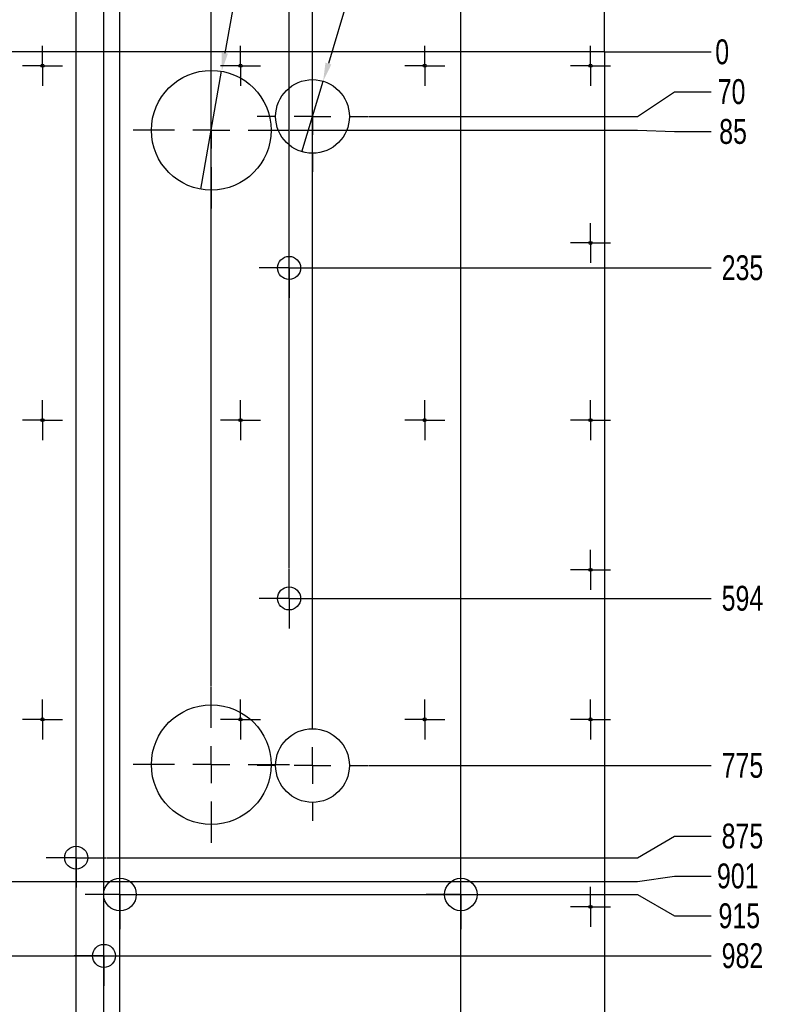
# Model space of a CAD drawing. Header units: millimetres. Extents: x 5 to 589, y 5 to 415.
# Tile 8 of 14: x 244 to 328, y 242 to 349. Entities that reach past the tile are written whole.
import ezdxf

# ---------------------------------------------------------------- set-up
doc = ezdxf.new("R2010")
doc.units = ezdxf.units.MM
doc.header["$PDSIZE"] = -1
doc.linetypes.add('CENTERX2', pattern=[20.32, 12.7, -2.54, 2.54, -2.54])
for name, color, linetype in [('COTES', 1, 'Continuous'), ('GRAVURES', 9, 'Continuous'), ('TRAIT-MIXTES', 3, 'CENTERX2')]:
    doc.layers.add(name, color=color, linetype=linetype)
doc.layers.add('TRAIT-FORT', color=4, linetype='Continuous', lineweight=25)
doc.styles.add('SLDTEXTSTYLE0', font='TXT', dxfattribs={"width": 0.75})
doc.dimstyles.new('SLDDIMSTYLE2', dxfattribs={"dimtxt": 2.7, "dimasz": 0.333333, "dimexe": 0, "dimexo": 0.0625, "dimgap": 0.675, "dimtad": 0, "dimtih": 1, "dimtoh": 1, "dimdec": 0, "dimlfac": 10, "dimrnd": 1e-09, "dimdsep": 46, "dimtxsty": 'SLDTEXTSTYLE0', "dimblk1": 'ORIGIN', "dimblk2": 'ORIGIN', "dimsah": 1, "dimcen": 0.09, "dimadec": 0, "dimazin": 2, "dimtfac": 1, "dimtdec": 0, "dimtofl": 0, "dimtmove": 0, "dimatfit": 3, "dimldrblk": 'ORIGIN', "dimfxl": 1, "dimfrac": 2, "dimtolj": 1, "dimtzin": 12, "dimarcsym": 0})
doc.dimstyles.new('SLDDIMSTYLE3', dxfattribs={"dimtxt": 2.7, "dimasz": 2, "dimexe": 0, "dimexo": 0.0625, "dimgap": 0.675, "dimtad": 0, "dimtih": 1, "dimtoh": 1, "dimdec": 0, "dimlfac": 10, "dimrnd": 1e-09, "dimzin": 12, "dimdsep": 46, "dimtxsty": 'SLDTEXTSTYLE0', "dimsah": 1, "dimcen": 0.09, "dimadec": 0, "dimazin": 3, "dimtfac": 1, "dimtdec": 0, "dimtofl": 0, "dimtmove": 0, "dimatfit": 3, "dimfxl": 1, "dimfrac": 2, "dimtolj": 1, "dimtzin": 12, "dimarcsym": 0})
doc.dimstyles.new('SLDDIMSTYLE4', dxfattribs={"dimtxt": 2.7, "dimasz": 2, "dimexe": 0, "dimexo": 0.0625, "dimgap": 0.675, "dimtad": 0, "dimtih": 1, "dimtoh": 1, "dimdec": 0, "dimlfac": 10, "dimrnd": 1e-09, "dimzin": 12, "dimdsep": 46, "dimtxsty": 'SLDTEXTSTYLE0', "dimblk1": 'NONE', "dimsah": 1, "dimcen": 0, "dimadec": 0, "dimazin": 3, "dimtfac": 1, "dimtdec": 0, "dimtmove": 0, "dimatfit": 3, "dimldrblk": 'NONE', "dimfxl": 1, "dimfrac": 2, "dimtolj": 1, "dimtzin": 12, "dimarcsym": 0})

# ---------------------------------------------------------------- blocks, each defined once
blk = doc.blocks.new('_D_104')
at = {"layer": 'COTES', "color": 0, "lineweight": -2, "transparency": 16777216}
for p, q in [((244.24, 355.4), (244.24, 359.4)), ((241.36, 351.4), (244.24, 355.4)), ((241.36, 259.2), (241.36, 351.4))]:
    blk.add_line(p, q, dxfattribs=at)
at = {"layer": 'Defpoints', "color": 0, "transparency": 16777216}
for p in [(244.24, 359.4), (198.75, 345.25), (241.36, 259.14)]:
    blk.add_point(p, dxfattribs=at)
at = {"layer": 'COTES', "color": 0, "transparency": 16777216, "insert": (244.24, 362.78), "char_height": 2.7, "attachment_point": 5, "rotation": 90, "style": 'SLDTEXTSTYLE0'}
blk.add_mtext('\\A1;426', dxfattribs=at)
blk = doc.blocks.new('_D_105')
at = {"layer": 'COTES', "color": 0, "lineweight": -2, "transparency": 16777216}
for p, q in [((248.57, 355.4), (248.57, 359.4)), ((241.36, 351.4), (248.57, 355.4)), ((241.36, 166.4), (241.36, 351.4))]:
    blk.add_line(p, q, dxfattribs=at)
at = {"layer": 'Defpoints', "color": 0, "transparency": 16777216}
for p in [(248.57, 359.4), (198.75, 345.25), (241.36, 166.34)]:
    blk.add_point(p, dxfattribs=at)
at = {"layer": 'COTES', "color": 0, "transparency": 16777216, "insert": (248.57, 362.78), "char_height": 2.7, "attachment_point": 5, "rotation": 90, "style": 'SLDTEXTSTYLE0'}
blk.add_mtext('\\A1;426', dxfattribs=at)
blk = doc.blocks.new('_D_106')
at = {"layer": 'COTES', "color": 0, "lineweight": -2, "transparency": 16777216}
for p, q in [((252.9, 355.4), (252.9, 359.4)), ((250.41, 351.4), (252.9, 355.4)), ((250.41, 162.95), (250.41, 351.4))]:
    blk.add_line(p, q, dxfattribs=at)
at = {"layer": 'Defpoints', "color": 0, "transparency": 16777216}
for p in [(252.9, 359.4), (198.75, 345.25), (250.41, 162.89)]:
    blk.add_point(p, dxfattribs=at)
at = {"layer": 'COTES', "color": 0, "transparency": 16777216, "insert": (252.9, 362.44), "char_height": 2.7, "attachment_point": 5, "rotation": 90, "style": 'SLDTEXTSTYLE0'}
blk.add_mtext('\\A1;517', dxfattribs=at)
blk = doc.blocks.new('_D_107')
at = {"layer": 'COTES', "color": 0, "lineweight": -2, "transparency": 16777216}
for p, q in [((257.23, 355.4), (257.23, 359.4)), ((253.42, 351.4), (257.23, 355.4)), ((253.42, 185.39), (253.42, 351.4))]:
    blk.add_line(p, q, dxfattribs=at)
at = {"layer": 'Defpoints', "color": 0, "transparency": 16777216}
for p in [(257.23, 359.4), (198.75, 345.25), (253.42, 185.33)]:
    blk.add_point(p, dxfattribs=at)
at = {"layer": 'COTES', "color": 0, "transparency": 16777216, "insert": (257.23, 362.78), "char_height": 2.7, "attachment_point": 5, "rotation": 90, "style": 'SLDTEXTSTYLE0'}
blk.add_mtext('\\A1;547', dxfattribs=at)
blk = doc.blocks.new('_D_108')
at = {"layer": 'COTES', "color": 0, "lineweight": -2, "transparency": 16777216}
for p, q in [((261.56, 355.4), (261.56, 359.4)), ((255.16, 351.4), (261.56, 355.4)), ((255.16, 167.56), (255.16, 351.4))]:
    blk.add_line(p, q, dxfattribs=at)
at = {"layer": 'Defpoints', "color": 0, "transparency": 16777216}
for p in [(261.56, 359.4), (198.75, 345.25), (255.16, 167.5)]:
    blk.add_point(p, dxfattribs=at)
at = {"layer": 'COTES', "color": 0, "transparency": 16777216, "insert": (261.56, 362.78), "char_height": 2.7, "attachment_point": 5, "rotation": 90, "style": 'SLDTEXTSTYLE0'}
blk.add_mtext('\\A1;564', dxfattribs=at)
blk = doc.blocks.new('_D_109')
at = {"layer": 'COTES', "color": 0, "lineweight": -2, "transparency": 16777216}
for p, q in [((265.89, 355.4), (265.89, 359.4)), ((265.08, 351.4), (265.89, 355.4)), ((265.08, 276.41), (265.08, 351.4))]:
    blk.add_line(p, q, dxfattribs=at)
at = {"layer": 'Defpoints', "color": 0, "transparency": 16777216}
for p in [(265.89, 359.4), (198.75, 345.25), (265.08, 276.35)]:
    blk.add_point(p, dxfattribs=at)
at = {"layer": 'COTES', "color": 0, "transparency": 16777216, "insert": (265.89, 362.78), "char_height": 2.7, "attachment_point": 5, "rotation": 90, "style": 'SLDTEXTSTYLE0'}
blk.add_mtext('\\A1;663', dxfattribs=at)
blk = doc.blocks.new('_D_110')
at = {"layer": 'COTES', "color": 0, "lineweight": -2, "transparency": 16777216}
for p, q in [((272.63, 355.4), (272.63, 359.4)), ((273.52, 351.4), (272.63, 355.4)), ((273.52, 289.21), (273.52, 351.4))]:
    blk.add_line(p, q, dxfattribs=at)
at = {"layer": 'Defpoints', "color": 0, "transparency": 16777216}
for p in [(272.63, 359.4), (198.75, 345.25), (273.52, 289.15)]:
    blk.add_point(p, dxfattribs=at)
at = {"layer": 'COTES', "color": 0, "transparency": 16777216, "insert": (272.63, 362.78), "char_height": 2.7, "attachment_point": 5, "rotation": 90, "style": 'SLDTEXTSTYLE0'}
blk.add_mtext('\\A1;748', dxfattribs=at)
blk = doc.blocks.new('_D_111')
at = {"layer": 'COTES', "color": 0, "lineweight": -2, "transparency": 16777216}
for p, q in [((276.96, 355.4), (276.96, 359.4)), ((276.06, 351.4), (276.96, 355.4)), ((276.06, 273.81), (276.06, 351.4))]:
    blk.add_line(p, q, dxfattribs=at)
at = {"layer": 'Defpoints', "color": 0, "transparency": 16777216}
for p in [(276.96, 359.4), (198.75, 345.25), (276.06, 273.75)]:
    blk.add_point(p, dxfattribs=at)
at = {"layer": 'COTES', "color": 0, "transparency": 16777216, "insert": (276.96, 362.78), "char_height": 2.7, "attachment_point": 5, "rotation": 90, "style": 'SLDTEXTSTYLE0'}
blk.add_mtext('\\A1;773', dxfattribs=at)
blk = doc.blocks.new('_D_112')
at = {"layer": 'COTES', "color": 0, "lineweight": -2, "transparency": 16777216}
blk.add_line((292.16, 167.77), (292.16, 359.4), dxfattribs=at)
at = {"layer": 'Defpoints', "color": 0, "transparency": 16777216}
for p in [(292.16, 359.4), (198.75, 345.25), (292.16, 167.71)]:
    blk.add_point(p, dxfattribs=at)
at = {"layer": 'COTES', "color": 0, "transparency": 16777216, "insert": (292.16, 362.78), "char_height": 2.7, "attachment_point": 5, "rotation": 90, "style": 'SLDTEXTSTYLE0'}
blk.add_mtext('\\A1;934', dxfattribs=at)
blk = doc.blocks.new('_D_113')
at = {"layer": 'COTES', "color": 0, "lineweight": -2, "transparency": 16777216}
blk.add_line((307.75, 345.32), (307.75, 359.4), dxfattribs=at)
at = {"layer": 'Defpoints', "color": 0, "transparency": 16777216}
for p in [(307.75, 359.4), (198.75, 345.25), (307.75, 345.25)]:
    blk.add_point(p, dxfattribs=at)
at = {"layer": 'COTES', "color": 0, "transparency": 16777216, "insert": (307.75, 363.11), "char_height": 2.7, "attachment_point": 5, "rotation": 90, "style": 'SLDTEXTSTYLE0'}
blk.add_mtext('\\A1;1090', dxfattribs=at)
blk = doc.blocks.new('_D_126')
at = {"layer": 'COTES', "color": 0, "lineweight": -2, "transparency": 16777216}
blk.add_line((307.81, 345.25), (319.36, 345.25), dxfattribs=at)
at = {"layer": 'Defpoints', "color": 0, "transparency": 16777216}
for p in [(307.75, 345.25), (307.75, 345.25), (319.36, 345.25)]:
    blk.add_point(p, dxfattribs=at)
at = {"layer": 'COTES', "color": 0, "transparency": 16777216, "insert": (320.54, 345.25), "char_height": 2.7, "attachment_point": 5, "style": 'SLDTEXTSTYLE0'}
blk.add_mtext('\\A1;0', dxfattribs=at)
blk = doc.blocks.new('_Origin')
at = {"color": 0, "linetype": 'ByBlock', "lineweight": -2}
blk.add_line((0, 0), (-1, 0), dxfattribs=at)
blk.add_circle((0, 0), 0.5, dxfattribs=at)
blk = doc.blocks.new('_D_127')
at = {"layer": 'COTES', "color": 0, "lineweight": -2, "transparency": 16777216}
for p, q in [((311.36, 338.25), (315.36, 340.93)), ((315.36, 340.93), (319.36, 340.93)), ((282.13, 338.25), (311.36, 338.25))]:
    blk.add_line(p, q, dxfattribs=at)
at = {"layer": 'Defpoints', "color": 0, "transparency": 16777216}
for p in [(307.75, 345.25), (319.36, 340.93), (282.06, 338.25)]:
    blk.add_point(p, dxfattribs=at)
at = {"layer": 'COTES', "color": 0, "transparency": 16777216, "insert": (321.56, 340.93), "char_height": 2.7, "attachment_point": 5, "style": 'SLDTEXTSTYLE0'}
blk.add_mtext('\\A1;70', dxfattribs=at)
blk = doc.blocks.new('_D_128')
at = {"layer": 'COTES', "color": 0, "lineweight": -2, "transparency": 16777216}
for p, q in [((273.64, 336.75), (311.36, 336.75)), ((311.36, 336.75), (315.36, 336.6)), ((315.36, 336.6), (319.36, 336.6))]:
    blk.add_line(p, q, dxfattribs=at)
at = {"layer": 'Defpoints', "color": 0, "transparency": 16777216}
for p in [(307.75, 345.25), (273.58, 336.75), (319.36, 336.6)]:
    blk.add_point(p, dxfattribs=at)
at = {"layer": 'COTES', "color": 0, "transparency": 16777216, "insert": (321.72, 336.6), "char_height": 2.7, "attachment_point": 5, "style": 'SLDTEXTSTYLE0'}
blk.add_mtext('\\A1;85', dxfattribs=at)
blk = doc.blocks.new('_D_129')
at = {"layer": 'COTES', "color": 0, "lineweight": -2, "transparency": 16777216}
blk.add_line((276.84, 321.8), (319.36, 321.8), dxfattribs=at)
at = {"layer": 'Defpoints', "color": 0, "transparency": 16777216}
for p in [(307.75, 345.25), (276.77, 321.8), (319.36, 321.8)]:
    blk.add_point(p, dxfattribs=at)
at = {"layer": 'COTES', "color": 0, "transparency": 16777216, "insert": (322.74, 321.8), "char_height": 2.7, "attachment_point": 5, "style": 'SLDTEXTSTYLE0'}
blk.add_mtext('\\A1;235', dxfattribs=at)
blk = doc.blocks.new('_D_130')
at = {"layer": 'COTES', "color": 0, "lineweight": -2, "transparency": 16777216}
blk.add_line((276.84, 285.9), (319.36, 285.9), dxfattribs=at)
at = {"layer": 'Defpoints', "color": 0, "transparency": 16777216}
for p in [(307.75, 345.25), (276.77, 285.9), (319.36, 285.9)]:
    blk.add_point(p, dxfattribs=at)
at = {"layer": 'COTES', "color": 0, "transparency": 16777216, "insert": (322.74, 285.9), "char_height": 2.7, "attachment_point": 5, "style": 'SLDTEXTSTYLE0'}
blk.add_mtext('\\A1;594', dxfattribs=at)
blk = doc.blocks.new('_D_131')
at = {"layer": 'COTES', "color": 0, "lineweight": -2, "transparency": 16777216}
blk.add_line((282.13, 267.75), (319.36, 267.75), dxfattribs=at)
at = {"layer": 'Defpoints', "color": 0, "transparency": 16777216}
for p in [(307.75, 345.25), (282.06, 267.75), (319.36, 267.75)]:
    blk.add_point(p, dxfattribs=at)
at = {"layer": 'COTES', "color": 0, "transparency": 16777216, "insert": (322.74, 267.75), "char_height": 2.7, "attachment_point": 5, "style": 'SLDTEXTSTYLE0'}
blk.add_mtext('\\A1;775', dxfattribs=at)
blk = doc.blocks.new('_D_132')
at = {"layer": 'COTES', "color": 0, "lineweight": -2, "transparency": 16777216}
for p, q in [((311.36, 257.74), (315.36, 260.07)), ((315.36, 260.07), (319.36, 260.07)), ((253.72, 257.74), (311.36, 257.74))]:
    blk.add_line(p, q, dxfattribs=at)
at = {"layer": 'Defpoints', "color": 0, "transparency": 16777216}
for p in [(307.75, 345.25), (319.36, 260.07), (253.66, 257.74)]:
    blk.add_point(p, dxfattribs=at)
at = {"layer": 'COTES', "color": 0, "transparency": 16777216, "insert": (322.74, 260.07), "char_height": 2.7, "attachment_point": 5, "style": 'SLDTEXTSTYLE0'}
blk.add_mtext('\\A1;875', dxfattribs=at)
blk = doc.blocks.new('_D_133')
at = {"layer": 'COTES', "color": 0, "lineweight": -2, "transparency": 16777216}
for p, q in [((311.36, 255.14), (315.36, 255.74)), ((315.36, 255.74), (319.36, 255.74)), ((245.43, 255.14), (311.36, 255.14))]:
    blk.add_line(p, q, dxfattribs=at)
at = {"layer": 'Defpoints', "color": 0, "transparency": 16777216}
for p in [(307.75, 345.25), (319.36, 255.74), (245.36, 255.14)]:
    blk.add_point(p, dxfattribs=at)
at = {"layer": 'COTES', "color": 0, "transparency": 16777216, "insert": (322.23, 255.74), "char_height": 2.7, "attachment_point": 5, "style": 'SLDTEXTSTYLE0'}
blk.add_mtext('\\A1;901', dxfattribs=at)
blk = doc.blocks.new('_D_134')
at = {"layer": 'COTES', "color": 0, "lineweight": -2, "transparency": 16777216}
for p, q in [((259, 253.74), (311.36, 253.74)), ((311.36, 253.74), (315.36, 251.41)), ((315.36, 251.41), (319.36, 251.41))]:
    blk.add_line(p, q, dxfattribs=at)
at = {"layer": 'Defpoints', "color": 0, "transparency": 16777216}
for p in [(307.75, 345.25), (258.94, 253.74), (319.36, 251.41)]:
    blk.add_point(p, dxfattribs=at)
at = {"layer": 'COTES', "color": 0, "transparency": 16777216, "insert": (322.4, 251.41), "char_height": 2.7, "attachment_point": 5, "style": 'SLDTEXTSTYLE0'}
blk.add_mtext('\\A1;915', dxfattribs=at)
blk = doc.blocks.new('_D_135')
at = {"layer": 'COTES', "color": 0, "lineweight": -2, "transparency": 16777216}
blk.add_line((237.63, 247.08), (319.36, 247.08), dxfattribs=at)
at = {"layer": 'Defpoints', "color": 0, "transparency": 16777216}
for p in [(307.75, 345.25), (237.56, 247.08), (319.36, 247.08)]:
    blk.add_point(p, dxfattribs=at)
at = {"layer": 'COTES', "color": 0, "transparency": 16777216, "insert": (322.74, 247.08), "char_height": 2.7, "attachment_point": 5, "style": 'SLDTEXTSTYLE0'}
blk.add_mtext('\\A1;982', dxfattribs=at)
blk = doc.blocks.new('_D_136')
at = {"layer": 'COTES', "color": 0, "lineweight": -2, "transparency": 16777216}
blk.add_line((256.74, 182.08), (319.36, 182.08), dxfattribs=at)
at = {"layer": 'Defpoints', "color": 0, "transparency": 16777216}
for p in [(307.75, 345.25), (256.67, 182.08), (319.36, 182.08)]:
    blk.add_point(p, dxfattribs=at)
at = {"layer": 'COTES', "color": 0, "transparency": 16777216, "insert": (323.41, 182.08), "char_height": 2.7, "attachment_point": 5, "style": 'SLDTEXTSTYLE0'}
blk.add_mtext('\\A1;1632', dxfattribs=at)
blk = doc.blocks.new('_D_137')
at = {"layer": 'COTES', "color": 0, "lineweight": -2, "transparency": 16777216}
for p, q in [((311.36, 163.74), (315.36, 166.02)), ((315.36, 166.02), (319.36, 166.02)), ((258.99, 163.74), (311.36, 163.74))]:
    blk.add_line(p, q, dxfattribs=at)
at = {"layer": 'Defpoints', "color": 0, "transparency": 16777216}
for p in [(307.75, 345.25), (319.36, 166.02), (258.92, 163.74)]:
    blk.add_point(p, dxfattribs=at)
at = {"layer": 'COTES', "color": 0, "transparency": 16777216, "insert": (323.07, 166.02), "char_height": 2.7, "attachment_point": 5, "style": 'SLDTEXTSTYLE0'}
blk.add_mtext('\\A1;1815', dxfattribs=at)
blk = doc.blocks.new('_D_138')
at = {"layer": 'COTES', "color": 0, "lineweight": -2, "transparency": 16777216}
for p, q in [((245.43, 162.34), (311.36, 162.34)), ((311.36, 162.34), (315.36, 161.69)), ((315.36, 161.69), (319.36, 161.69))]:
    blk.add_line(p, q, dxfattribs=at)
at = {"layer": 'Defpoints', "color": 0, "transparency": 16777216}
for p in [(307.75, 345.25), (245.36, 162.34), (319.36, 161.69)]:
    blk.add_point(p, dxfattribs=at)
at = {"layer": 'COTES', "color": 0, "transparency": 16777216, "insert": (323.41, 161.69), "char_height": 2.7, "attachment_point": 5, "style": 'SLDTEXTSTYLE0'}
blk.add_mtext('\\A1;1829', dxfattribs=at)
blk = doc.blocks.new('_D_139')
at = {"layer": 'COTES', "color": 0, "lineweight": -2, "transparency": 16777216}
for p, q in [((253.72, 159.64), (311.36, 159.64)), ((311.36, 159.64), (315.36, 157.36)), ((315.36, 157.36), (319.36, 157.36))]:
    blk.add_line(p, q, dxfattribs=at)
at = {"layer": 'Defpoints', "color": 0, "transparency": 16777216}
for p in [(307.75, 345.25), (253.66, 159.64), (319.36, 157.36)]:
    blk.add_point(p, dxfattribs=at)
at = {"layer": 'COTES', "color": 0, "transparency": 16777216, "insert": (323.41, 157.36), "char_height": 2.7, "attachment_point": 5, "style": 'SLDTEXTSTYLE0'}
blk.add_mtext('\\A1;1856', dxfattribs=at)
blk = doc.blocks.new('_D_140')
at = {"layer": 'COTES', "color": 0, "lineweight": -2, "transparency": 16777216}
blk.add_line((307.81, 146.25), (319.36, 146.25), dxfattribs=at)
at = {"layer": 'Defpoints', "color": 0, "transparency": 16777216}
for p in [(307.75, 345.25), (307.75, 146.25), (319.36, 146.25)]:
    blk.add_point(p, dxfattribs=at)
at = {"layer": 'COTES', "color": 0, "transparency": 16777216, "insert": (323.24, 146.25), "char_height": 2.7, "attachment_point": 5, "style": 'SLDTEXTSTYLE0'}
blk.add_mtext('\\A1;1990', dxfattribs=at)
blk = doc.blocks.new('_D_152')
at = {"layer": 'COTES', "color": 0, "lineweight": -2, "transparency": 16777216}
for p, q in [((286.18, 371.92), (277.79, 343.99)), ((288.18, 371.92), (286.18, 371.92)), ((274.91, 334.42), (277.22, 342.08))]:
    blk.add_line(p, q, dxfattribs=at)
at = {"layer": 'COTES', "color": 0, "transparency": 16777216}
blk.add_solid([(277.47, 344.09), (278.11, 343.9), (277.22, 342.08)], dxfattribs=at)
at = {"layer": 'Defpoints', "color": 0, "transparency": 16777216}
for p in [(277.22, 342.08), (274.91, 334.42)]:
    blk.add_point(p, dxfattribs=at)
at = {"layer": 'COTES', "color": 0, "transparency": 16777216, "insert": (288.85, 373.27), "char_height": 2.7, "attachment_point": 1, "style": 'SLDTEXTSTYLE0'}
blk.add_mtext('\\A1;2 Gravures ∅80', dxfattribs=at)
blk = doc.blocks.new('_None')
blk = doc.blocks.new('_D_153')
at = {"layer": 'COTES', "color": 0, "lineweight": -2, "transparency": 16777216}
for p, q in [((272.59, 379.47), (266.55, 345.12)), ((274.59, 379.47), (272.59, 379.47)), ((263.95, 330.35), (266.2, 343.15))]:
    blk.add_line(p, q, dxfattribs=at)
at = {"layer": 'COTES', "color": 0, "transparency": 16777216}
blk.add_solid([(266.22, 345.18), (266.88, 345.07), (266.2, 343.15)], dxfattribs=at)
at = {"layer": 'Defpoints', "color": 0, "transparency": 16777216}
for p in [(266.2, 343.15), (263.95, 330.35)]:
    blk.add_point(p, dxfattribs=at)
at = {"layer": 'COTES', "color": 0, "transparency": 16777216, "insert": (275.26, 380.82), "char_height": 2.7, "attachment_point": 1, "style": 'SLDTEXTSTYLE0'}
blk.add_mtext('\\A1;2 Gravures ∅130', dxfattribs=at)
blk = doc.blocks.new('SW_CENTERMARKSYMBOL_92')
at = {"layer": 'TRAIT-MIXTES', "color": 0}
for p, q in [((0, 2), (0, 2.17)), ((0, 0), (0, 2)), ((-2, 0), (-2.17, 0)), ((0, 0), (-2, 0)), ((0, 0), (0, -2)), ((0, 0), (2, 0)), ((2, 0), (2.17, 0)), ((0, -2), (0, -2.17))]:
    blk.add_line(p, q, dxfattribs=at)
blk = doc.blocks.new('SW_CENTERMARKSYMBOL_94')
at = {"layer": 'TRAIT-MIXTES', "color": 0}
for p, q in [((0, 2), (0, 2.17)), ((0, 0), (0, 2)), ((-2, 0), (-2.17, 0)), ((0, 0), (-2, 0)), ((0, 0), (0, -2)), ((0, 0), (2, 0)), ((2, 0), (2.17, 0)), ((0, -2), (0, -2.17))]:
    blk.add_line(p, q, dxfattribs=at)
blk = doc.blocks.new('SW_CENTERMARKSYMBOL_95')
at = {"layer": 'TRAIT-MIXTES', "color": 0}
for p, q in [((0, 2), (0, 2.17)), ((0, 0), (0, 2)), ((-2, 0), (-2.17, 0)), ((0, 0), (-2, 0)), ((0, 0), (0, -2)), ((0, 0), (2, 0)), ((2, 0), (2.17, 0)), ((0, -2), (0, -2.17))]:
    blk.add_line(p, q, dxfattribs=at)
blk = doc.blocks.new('SW_CENTERMARKSYMBOL_96')
at = {"layer": 'TRAIT-MIXTES', "color": 0}
for p, q in [((0, 2), (0, 2.17)), ((0, 0), (0, 2)), ((-2, 0), (-2.17, 0)), ((0, 0), (-2, 0)), ((0, 0), (0, -2)), ((0, 0), (2, 0)), ((2, 0), (2.17, 0)), ((0, -2), (0, -2.17))]:
    blk.add_line(p, q, dxfattribs=at)
blk = doc.blocks.new('SW_CENTERMARKSYMBOL_98')
at = {"layer": 'TRAIT-MIXTES', "color": 0}
for p, q in [((0, 2), (0, 2.17)), ((0, 0), (0, 2)), ((-2, 0), (-2.17, 0)), ((0, 0), (-2, 0)), ((0, 0), (0, -2)), ((0, 0), (2, 0)), ((2, 0), (2.17, 0)), ((0, -2), (0, -2.17))]:
    blk.add_line(p, q, dxfattribs=at)
blk = doc.blocks.new('SW_CENTERMARKSYMBOL_100')
at = {"layer": 'TRAIT-MIXTES', "color": 0}
for p, q in [((0, 2), (0, 2.17)), ((0, 0), (0, 2)), ((-2, 0), (-2.17, 0)), ((0, 0), (-2, 0)), ((0, 0), (0, -2)), ((0, 0), (2, 0)), ((2, 0), (2.17, 0)), ((0, -2), (0, -2.17))]:
    blk.add_line(p, q, dxfattribs=at)
blk = doc.blocks.new('SW_CENTERMARKSYMBOL_121')
at = {"layer": 'TRAIT-MIXTES', "color": 0}
for p, q in [((0, 2), (0, 2.17)), ((0, 0), (0, 2)), ((-2, 0), (-2.17, 0)), ((0, 0), (-2, 0)), ((0, 0), (0, -2)), ((0, 0), (2, 0)), ((2, 0), (2.17, 0)), ((0, -2), (0, -2.17))]:
    blk.add_line(p, q, dxfattribs=at)
blk = doc.blocks.new('SW_CENTERMARKSYMBOL_122')
at = {"layer": 'TRAIT-MIXTES', "color": 0}
for p, q in [((0, 2), (0, 2.17)), ((0, 0), (0, 2)), ((-2, 0), (-2.17, 0)), ((0, 0), (-2, 0)), ((0, 0), (0, -2)), ((0, 0), (2, 0)), ((2, 0), (2.17, 0)), ((0, -2), (0, -2.17))]:
    blk.add_line(p, q, dxfattribs=at)
blk = doc.blocks.new('SW_CENTERMARKSYMBOL_123')
at = {"layer": 'TRAIT-MIXTES', "color": 0}
for p, q in [((0, 2), (0, 2.17)), ((0, 0), (0, 2)), ((-2, 0), (-2.17, 0)), ((0, 0), (-2, 0)), ((0, 0), (0, -2)), ((0, 0), (2, 0)), ((2, 0), (2.17, 0)), ((0, -2), (0, -2.17))]:
    blk.add_line(p, q, dxfattribs=at)
blk = doc.blocks.new('SW_CENTERMARKSYMBOL_126')
at = {"layer": 'TRAIT-MIXTES', "color": 0}
for p, q in [((0, 2), (0, 2.17)), ((0, 0), (0, 2)), ((-2, 0), (-2.17, 0)), ((0, 0), (-2, 0)), ((0, 0), (0, -2)), ((0, 0), (2, 0)), ((2, 0), (2.17, 0)), ((0, -2), (0, -2.17))]:
    blk.add_line(p, q, dxfattribs=at)
blk = doc.blocks.new('SW_CENTERMARKSYMBOL_127')
at = {"layer": 'TRAIT-MIXTES', "color": 0}
for p, q in [((0, 2), (0, 2.17)), ((0, 0), (0, 2)), ((-2, 0), (-2.17, 0)), ((0, 0), (-2, 0)), ((0, 0), (0, -2)), ((0, 0), (2, 0)), ((2, 0), (2.17, 0)), ((0, -2), (0, -2.17))]:
    blk.add_line(p, q, dxfattribs=at)
blk = doc.blocks.new('SW_CENTERMARKSYMBOL_128')
at = {"layer": 'TRAIT-MIXTES', "color": 0}
for p, q in [((0, 2), (0, 2.17)), ((0, 0), (0, 2)), ((-2, 0), (-2.17, 0)), ((0, 0), (-2, 0)), ((0, 0), (0, -2)), ((0, 0), (2, 0)), ((2, 0), (2.17, 0)), ((0, -2), (0, -2.17))]:
    blk.add_line(p, q, dxfattribs=at)
blk = doc.blocks.new('SW_CENTERMARKSYMBOL_131')
at = {"layer": 'TRAIT-MIXTES', "color": 0}
for p, q in [((0, 2), (0, 2.17)), ((0, 0), (0, 2)), ((-2, 0), (-2.17, 0)), ((0, 0), (-2, 0)), ((0, 0), (0, -2)), ((0, 0), (2, 0)), ((2, 0), (2.17, 0)), ((0, -2), (0, -2.17))]:
    blk.add_line(p, q, dxfattribs=at)
blk = doc.blocks.new('SW_CENTERMARKSYMBOL_132')
at = {"layer": 'TRAIT-MIXTES', "color": 0}
for p, q in [((0, 2), (0, 2.17)), ((0, 0), (0, 2)), ((-2, 0), (-2.17, 0)), ((0, 0), (-2, 0)), ((0, 0), (0, -2)), ((0, 0), (2, 0)), ((2, 0), (2.17, 0)), ((0, -2), (0, -2.17))]:
    blk.add_line(p, q, dxfattribs=at)
blk = doc.blocks.new('SW_CENTERMARKSYMBOL_133')
at = {"layer": 'TRAIT-MIXTES', "color": 0}
for p, q in [((0, 2), (0, 2.17)), ((0, 0), (0, 2)), ((-2, 0), (-2.17, 0)), ((0, 0), (-2, 0)), ((0, 0), (0, -2)), ((0, 0), (2, 0)), ((2, 0), (2.17, 0)), ((0, -2), (0, -2.17))]:
    blk.add_line(p, q, dxfattribs=at)
blk = doc.blocks.new('SW_CENTERMARKSYMBOL_137')
at = {"layer": 'TRAIT-MIXTES', "color": 0}
for p, q in [((0, 2), (0, 3.25)), ((0, 0), (0, 2)), ((-2, 0), (-3.25, 0)), ((0, 0), (-2, 0)), ((0, 0), (0, -2)), ((0, 0), (2, 0)), ((2, 0), (3.25, 0)), ((0, -2), (0, -3.25))]:
    blk.add_line(p, q, dxfattribs=at)
blk = doc.blocks.new('SW_CENTERMARKSYMBOL_139')
at = {"layer": 'TRAIT-MIXTES', "color": 0}
for p, q in [((0, 2), (0, 3.25)), ((0, 0), (0, 2)), ((-2, 0), (-3.25, 0)), ((0, 0), (-2, 0)), ((0, 0), (0, -2)), ((0, 0), (2, 0)), ((2, 0), (3.25, 0)), ((0, -2), (0, -3.25))]:
    blk.add_line(p, q, dxfattribs=at)
blk = doc.blocks.new('SW_CENTERMARKSYMBOL_140')
at = {"layer": 'TRAIT-MIXTES', "color": 0}
for p, q in [((0, 2), (0, 3.25)), ((0, 0), (0, 2)), ((-2, 0), (-3.25, 0)), ((0, 0), (-2, 0)), ((0, 0), (0, -2)), ((0, 0), (2, 0)), ((2, 0), (3.25, 0)), ((0, -2), (0, -3.25))]:
    blk.add_line(p, q, dxfattribs=at)
blk = doc.blocks.new('SW_CENTERMARKSYMBOL_141')
at = {"layer": 'TRAIT-MIXTES', "color": 0}
for p, q in [((0, 2), (0, 3.25)), ((0, 0), (0, 2)), ((-2, 0), (-3.25, 0)), ((0, 0), (-2, 0)), ((0, 0), (0, -2)), ((0, 0), (2, 0)), ((2, 0), (3.25, 0)), ((0, -2), (0, -3.25))]:
    blk.add_line(p, q, dxfattribs=at)
blk = doc.blocks.new('SW_CENTERMARKSYMBOL_149')
at = {"layer": 'TRAIT-MIXTES', "color": 0}
for p, q in [((0, 4), (0, 8.499987)), ((0, 0), (0, 2)), ((-4, 0), (-8.499987, 0)), ((0, 0), (-2, 0)), ((0, 0), (0, -2)), ((0, 0), (2, 0)), ((4, 0), (8.499987, 0)), ((0, -4), (0, -8.499987))]:
    blk.add_line(p, q, dxfattribs=at)
blk = doc.blocks.new('SW_CENTERMARKSYMBOL_150')
at = {"layer": 'TRAIT-MIXTES', "color": 0}
for p, q in [((0, 4), (0, 6)), ((0, 0), (0, 2)), ((-4, 0), (-6, 0)), ((0, 0), (-2, 0)), ((0, 0), (0, -2)), ((0, 0), (2, 0)), ((4, 0), (6, 0)), ((0, -4), (0, -6))]:
    blk.add_line(p, q, dxfattribs=at)
blk = doc.blocks.new('SW_CENTERMARKSYMBOL_151')
at = {"layer": 'TRAIT-MIXTES', "color": 0}
for p, q in [((0, 4), (0, 8.499987)), ((0, 0), (0, 2)), ((-4, 0), (-8.499987, 0)), ((0, 0), (-2, 0)), ((0, 0), (0, -2)), ((0, 0), (2, 0)), ((4, 0), (8.499987, 0)), ((0, -4), (0, -8.499987))]:
    blk.add_line(p, q, dxfattribs=at)
blk = doc.blocks.new('SW_CENTERMARKSYMBOL_152')
at = {"layer": 'TRAIT-MIXTES', "color": 0}
for p, q in [((0, 4), (0, 6)), ((0, 0), (0, 2)), ((-4, 0), (-6, 0)), ((0, 0), (-2, 0)), ((0, 0), (0, -2)), ((0, 0), (2, 0)), ((4, 0), (6, 0)), ((0, -4), (0, -6))]:
    blk.add_line(p, q, dxfattribs=at)
blk = doc.blocks.new('SW_CENTERMARKSYMBOL_153')
at = {"layer": 'TRAIT-MIXTES', "color": 0}
for p, q in [((0, 2), (0, 3.76)), ((0, 0), (0, 2)), ((-2, 0), (-3.76, 0)), ((0, 0), (-2, 0)), ((0, 0), (0, -2)), ((0, 0), (2, 0)), ((2, 0), (3.76, 0)), ((0, -2), (0, -3.76))]:
    blk.add_line(p, q, dxfattribs=at)
blk = doc.blocks.new('SW_CENTERMARKSYMBOL_154')
at = {"layer": 'TRAIT-MIXTES', "color": 0}
for p, q in [((0, 2), (0, 3.77)), ((0, 0), (0, 2)), ((-2, 0), (-3.77, 0)), ((0, 0), (-2, 0)), ((0, 0), (0, -2)), ((0, 0), (2, 0)), ((2, 0), (3.77, 0)), ((0, -2), (0, -3.77))]:
    blk.add_line(p, q, dxfattribs=at)
blk = doc.blocks.new('SW_CENTERMARKSYMBOL_155')
at = {"layer": 'TRAIT-MIXTES', "color": 0}
for p, q in [((0, 2), (0, 4)), ((0, 0), (0, 2)), ((-2, 0), (-4, 0)), ((0, 0), (-2, 0)), ((0, 0), (0, -2)), ((0, 0), (2, 0)), ((2, 0), (4, 0)), ((0, -2), (0, -4))]:
    blk.add_line(p, q, dxfattribs=at)

msp = doc.modelspace()

# ---------------------------------------------------------------- linework, layer by layer
at = {"layer": 'GRAVURES', "lineweight": 25}
for centre, radius in [((265.077, 336.752), 6.5), ((276.064, 338.246), 4), ((265.077, 267.845), 6.5), ((276.064, 267.746), 4), ((255.164, 253.741), 1.772), ((292.164, 253.741), 1.759)]:
    msp.add_circle(centre, radius, dxfattribs=at)
at = {"layer": 'TRAIT-FORT', "lineweight": 25}
for q in [(198.748, 345.255), (307.748, 146.255)]:
    msp.add_line((307.748, 345.255), q, dxfattribs=at)
for centre, radius in [((246.748, 343.755), 0.17), ((268.248, 343.755), 0.17), ((288.248, 343.755), 0.17), ((306.248, 343.755), 0.17), ((306.248, 324.505), 0.17), ((273.524, 321.796), 1.25), ((246.748, 305.255), 0.17), ((268.248, 305.255), 0.17), ((288.248, 305.255), 0.17), ((306.248, 305.255), 0.17), ((306.248, 289.005), 0.17), ((273.524, 285.896), 1.25), ((246.748, 272.755), 0.17), ((268.248, 272.755), 0.17), ((288.248, 272.755), 0.17), ((306.248, 272.755), 0.17), ((250.408, 257.736), 1.25), ((306.248, 252.401), 0.17), ((253.424, 247.076), 1.25)]:
    msp.add_circle(centre, radius, dxfattribs=at)

# ---------------------------------------------------------------- block references
at = {"layer": 'TRAIT-MIXTES'}
for name, p in [('SW_CENTERMARKSYMBOL_133', (246.748, 343.755)), ('SW_CENTERMARKSYMBOL_132', (268.248, 343.755)), ('SW_CENTERMARKSYMBOL_95', (288.248, 343.755)), ('SW_CENTERMARKSYMBOL_131', (306.248, 343.755)), ('SW_CENTERMARKSYMBOL_151', (265.077, 336.752)), ('SW_CENTERMARKSYMBOL_152', (276.064, 338.246)), ('SW_CENTERMARKSYMBOL_96', (306.248, 324.505)), ('SW_CENTERMARKSYMBOL_139', (273.524, 321.796)), ('SW_CENTERMARKSYMBOL_128', (246.748, 305.255)), ('SW_CENTERMARKSYMBOL_127', (268.248, 305.255)), ('SW_CENTERMARKSYMBOL_94', (288.248, 305.255)), ('SW_CENTERMARKSYMBOL_126', (306.248, 305.255)), ('SW_CENTERMARKSYMBOL_98', (306.248, 289.005)), ('SW_CENTERMARKSYMBOL_140', (273.524, 285.896)), ('SW_CENTERMARKSYMBOL_149', (265.077, 267.845)), ('SW_CENTERMARKSYMBOL_123', (246.748, 272.755)), ('SW_CENTERMARKSYMBOL_122', (268.248, 272.755)), ('SW_CENTERMARKSYMBOL_92', (288.248, 272.755)), ('SW_CENTERMARKSYMBOL_121', (306.248, 272.755)), ('SW_CENTERMARKSYMBOL_150', (276.064, 267.746)), ('SW_CENTERMARKSYMBOL_137', (250.408, 257.736)), ('SW_CENTERMARKSYMBOL_155', (241.364, 255.141)), ('SW_CENTERMARKSYMBOL_154', (255.164, 253.741)), ('SW_CENTERMARKSYMBOL_153', (292.164, 253.741)), ('SW_CENTERMARKSYMBOL_100', (306.248, 252.401)), ('SW_CENTERMARKSYMBOL_141', (253.424, 247.076))]:
    msp.add_blockref(name, p, dxfattribs=at)

# ---------------------------------------------------------------- dimensions: what is measured, and where the dimension line sits
at = {"layer": 'COTES'}
for p1, p2, picture, middle in [((263.951, 330.35), (266.203, 343.154), '_D_153', (289.609, 379.472)), ((274.914, 334.415), (277.215, 342.077), '_D_152', (302.523, 371.921))]:
    dim = msp.add_diameter_dim_2p(p1=p1, p2=p2, text='2 Gravures <>', dimstyle='SLDDIMSTYLE4', dxfattribs=at)
    dim.commit()
    dim.dimension.update_dxf_attribs({"geometry": picture, "text_midpoint": middle, "dimtype": 163})
for feature_location, offset, dtype, origin, dimstyle, picture, middle in [((307.748, 345.255), (0, 14.148), 1, (198.748, 345.255), 'SLDDIMSTYLE3', '_D_113', (307.748, 363.115)), ((241.364, 259.141), (2.878, 100.261), 1, (198.748, 345.255), 'SLDDIMSTYLE3', '_D_104', (244.242, 362.777)), ((241.364, 166.341), (7.207, 193.061), 1, (198.748, 345.255), 'SLDDIMSTYLE3', '_D_105', (248.572, 362.777)), ((253.424, 185.326), (3.805, 174.076), 1, (198.748, 345.255), 'SLDDIMSTYLE3', '_D_107', (257.23, 362.777)), ((255.164, 167.5), (6.395, 191.902), 1, (198.748, 345.255), 'SLDDIMSTYLE3', '_D_108', (261.559, 362.777)), ((265.077, 276.345), (0.811, 83.057), 1, (198.748, 345.255), 'SLDDIMSTYLE3', '_D_109', (265.888, 362.777)), ((273.524, 289.146), (-0.895, 70.256), 1, (198.748, 345.255), 'SLDDIMSTYLE3', '_D_110', (272.63, 362.777)), ((276.064, 273.746), (0.895, 85.656), 1, (198.748, 345.255), 'SLDDIMSTYLE3', '_D_111', (276.959, 362.777)), ((292.164, 167.706), (0, 191.696), 1, (198.748, 345.255), 'SLDDIMSTYLE3', '_D_112', (292.164, 362.777)), ((250.408, 162.886), (2.492, 196.516), 1, (198.748, 345.255), 'SLDDIMSTYLE3', '_D_106', (252.901, 362.44)), ((307.748241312, 345.254658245), (11.613550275, 0), 0, (307.748241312, 345.254658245), 'SLDDIMSTYLE2', '_D_126', (320.543041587, 345.254658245)), ((237.564, 247.076), (81.797, 0), 0, (307.748, 345.255), 'SLDDIMSTYLE3', '_D_135', (322.737, 247.076)), ((245.364, 255.141), (73.997, 0.598), 0, (307.748, 345.255), 'SLDDIMSTYLE3', '_D_133', (322.231, 255.739)), ((245.364, 162.341), (73.997, -0.652), 0, (307.748, 345.255), 'SLDDIMSTYLE3', '_D_138', (323.412, 161.689)), ((253.658, 257.736), (65.704, 2.332), 0, (307.748, 345.255), 'SLDDIMSTYLE3', '_D_132', (322.737, 260.068)), ((253.658, 159.636), (65.704, -2.276), 0, (307.748, 345.255), 'SLDDIMSTYLE3', '_D_139', (323.412, 157.36)), ((256.674, 182.076), (62.687, 0), 0, (307.748, 345.255), 'SLDDIMSTYLE3', '_D_136', (323.412, 182.076)), ((258.923, 163.741), (60.439, 2.276), 0, (307.748, 345.255), 'SLDDIMSTYLE3', '_D_137', (323.074, 166.018)), ((258.936, 253.741), (60.425, -2.332), 0, (307.748, 345.255), 'SLDDIMSTYLE3', '_D_134', (322.399, 251.41)), ((273.577, 336.752), (45.785, -0.156), 0, (307.748, 345.255), 'SLDDIMSTYLE3', '_D_128', (321.724, 336.596)), ((276.774, 321.796), (42.587, 0), 0, (307.748, 345.255), 'SLDDIMSTYLE3', '_D_129', (322.737, 321.796)), ((276.774, 285.896), (42.587, 0), 0, (307.748, 345.255), 'SLDDIMSTYLE3', '_D_130', (322.737, 285.896)), ((282.064, 338.246), (37.297, 2.679), 0, (307.748, 345.255), 'SLDDIMSTYLE3', '_D_127', (321.556, 340.926)), ((282.064, 267.746), (37.297, 0), 0, (307.748, 345.255), 'SLDDIMSTYLE3', '_D_131', (322.737, 267.746)), ((307.748, 146.255), (11.614, 0), 0, (307.748, 345.255), 'SLDDIMSTYLE3', '_D_140', (323.243, 146.255))]:
    dim = msp.add_ordinate_dim(feature_location=feature_location, offset=offset, dtype=dtype, origin=origin, dimstyle=dimstyle, dxfattribs=at)
    dim.commit()
    dim.dimension.update_dxf_attribs({"geometry": picture, "text_midpoint": middle})

doc.saveas('drawing.dxf')
